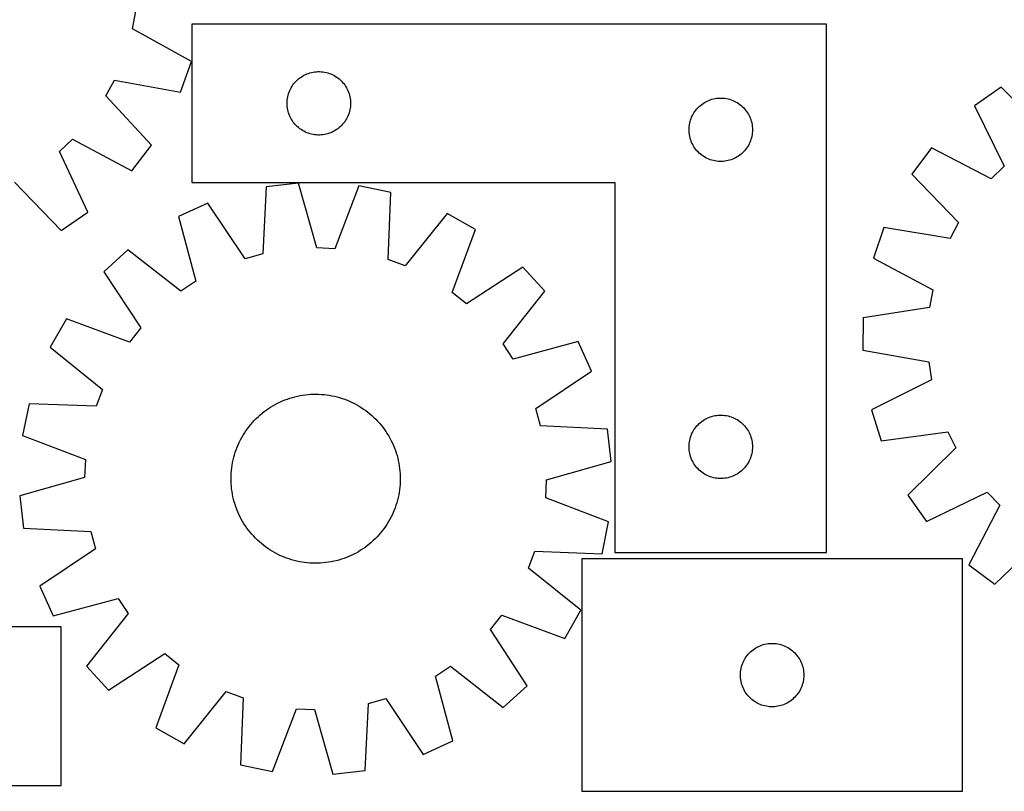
# Model space of a CAD drawing. Header units: millimetres. Extents: x 7 to 1493, y 8 to 2993.
# Tile 6 of 14: x 287 to 752, y 2110 to 2475. Entities that reach past the tile are written whole.
import ezdxf

# ---------------------------------------------------------------- set-up
doc = ezdxf.new("R2010")
doc.units = ezdxf.units.MM
doc.layers.add('CUT', color=7, linetype='CONTINUOUS', true_color=0x000000)

msp = doc.modelspace()

# ---------------------------------------------------------------- linework, layer by layer
at = {"layer": 'CUT'}
for p, q in [((340.364286, 2471.018508), (341.938056, 2479.447187)), ((668.391168, 2473.34162), (368.391168, 2473.34162)), ((368.391168, 2473.34162), (368.391168, 2398.34162)), ((668.391168, 2223.34162), (668.391168, 2473.34162)), ((368.174903, 2455.671054), (340.364286, 2471.018508)), ((363.019635, 2441.174373), (368.174903, 2455.671054)), ((420.017512, 2448.286776), (420.669276, 2448.70134)), ((420.669276, 2448.70134), (421.341517, 2449.081802)), ((421.341517, 2449.081802), (422.032452, 2449.427154)), ((422.032452, 2449.427154), (422.74025, 2449.73648)), ((422.74025, 2449.73648), (423.463033, 2450.008959)), ((423.463033, 2450.008959), (424.198884, 2450.243869)), ((424.198884, 2450.243869), (424.945852, 2450.440586)), ((424.945852, 2450.440586), (425.701957, 2450.59859)), ((425.701957, 2450.59859), (426.465193, 2450.717461)), ((426.465193, 2450.717461), (427.233536, 2450.796883)), ((427.233536, 2450.796883), (428.00495, 2450.836647)), ((428.00495, 2450.836647), (428.777387, 2450.836647)), ((428.777387, 2450.836647), (429.5488, 2450.796883)), ((429.5488, 2450.796883), (430.317144, 2450.717461)), ((430.317144, 2450.717461), (431.08038, 2450.59859)), ((431.08038, 2450.59859), (431.836484, 2450.440586)), ((431.836484, 2450.440586), (432.583453, 2450.243869)), ((432.583453, 2450.243869), (433.319304, 2450.008959)), ((433.319304, 2450.008959), (434.042087, 2449.73648)), ((434.042087, 2449.73648), (434.749884, 2449.427154)), ((434.749884, 2449.427154), (435.440819, 2449.081802)), ((435.440819, 2449.081802), (436.11306, 2448.70134)), ((436.11306, 2448.70134), (436.764824, 2448.286776)), ((327.661862, 2439.302341), (331.763211, 2446.832169)), ((331.763211, 2446.832169), (363.019635, 2441.174373)), ((415.33689, 2443.229841), (415.734535, 2443.892063)), ((415.734535, 2443.892063), (416.165743, 2444.532937)), ((416.165743, 2444.532937), (416.629371, 2445.150763)), ((416.629371, 2445.150763), (417.124189, 2445.743902)), ((417.124189, 2445.743902), (417.648885, 2446.310783)), ((417.648885, 2446.310783), (418.202068, 2446.849901)), ((418.202068, 2446.849901), (418.782271, 2447.359827)), ((418.782271, 2447.359827), (419.387954, 2447.839209)), ((419.387954, 2447.839209), (420.017512, 2448.286776)), ((436.764824, 2448.286776), (437.394383, 2447.839209)), ((437.394383, 2447.839209), (438.000066, 2447.359827)), ((438.000066, 2447.359827), (438.580268, 2446.849901)), ((438.580268, 2446.849901), (439.133451, 2446.310783)), ((439.133451, 2446.310783), (439.658147, 2445.743902)), ((439.658147, 2445.743902), (440.152965, 2445.150763)), ((440.152965, 2445.150763), (440.616593, 2444.532937)), ((440.616593, 2444.532937), (441.047802, 2443.892063)), ((441.047802, 2443.892063), (441.445447, 2443.229841)), ((349.368706, 2416.112092), (327.661862, 2439.302341)), ((413.708333, 2438.909901), (413.885752, 2439.661687)), ((413.885752, 2439.661687), (414.101638, 2440.403343)), ((414.101638, 2440.403343), (414.355416, 2441.132902)), ((414.355416, 2441.132902), (414.646415, 2441.848429)), ((414.646415, 2441.848429), (414.973862, 2442.548027)), ((414.973862, 2442.548027), (415.33689, 2443.229841)), ((441.445447, 2443.229841), (441.808475, 2442.548027)), ((441.808475, 2442.548027), (442.135922, 2441.848429)), ((442.135922, 2441.848429), (442.426921, 2441.132902)), ((442.426921, 2441.132902), (442.680699, 2440.403343)), ((442.680699, 2440.403343), (442.896584, 2439.661687)), ((442.896584, 2439.661687), (443.074004, 2438.909901)), ((750.989094, 2443.52857), (738.427358, 2434.644127)), ((773.287188, 2420.906241), (750.989094, 2443.52857)), ((413.391168, 2435.84162), (413.411057, 2436.613802)), ((413.411057, 2435.069439), (413.391168, 2435.84162)), ((413.411057, 2436.613802), (413.47067, 2437.383935)), ((413.47067, 2434.299305), (413.411057, 2435.069439)), ((413.47067, 2437.383935), (413.56985, 2438.149979)), ((413.56985, 2438.149979), (413.708333, 2438.909901)), ((443.074004, 2438.909901), (443.212487, 2438.149979)), ((443.212487, 2438.149979), (443.311666, 2437.383935)), ((443.311666, 2437.383935), (443.37128, 2436.613802)), ((443.37128, 2435.069439), (443.311666, 2434.299305)), ((443.37128, 2436.613802), (443.391168, 2435.84162)), ((443.391168, 2435.84162), (443.37128, 2435.069439)), ((607.648885, 2433.810783), (608.202068, 2434.349901)), ((608.202068, 2434.349901), (608.782271, 2434.859827)), ((608.782271, 2434.859827), (609.387954, 2435.339209)), ((609.387954, 2435.339209), (610.017512, 2435.786776)), ((610.017512, 2435.786776), (610.669276, 2436.20134)), ((610.669276, 2436.20134), (611.341517, 2436.581802)), ((611.341517, 2436.581802), (612.032452, 2436.927154)), ((612.032452, 2436.927154), (612.74025, 2437.23648)), ((612.74025, 2437.23648), (613.463033, 2437.508959)), ((613.463033, 2437.508959), (614.198884, 2437.743869)), ((614.198884, 2437.743869), (614.945852, 2437.940586)), ((614.945852, 2437.940586), (615.701957, 2438.09859)), ((615.701957, 2438.09859), (616.465193, 2438.217461)), ((616.465193, 2438.217461), (617.233536, 2438.296883)), ((617.233536, 2438.296883), (618.00495, 2438.336647)), ((618.00495, 2438.336647), (618.777387, 2438.336647)), ((618.777387, 2438.336647), (619.5488, 2438.296883)), ((619.5488, 2438.296883), (620.317144, 2438.217461)), ((620.317144, 2438.217461), (621.08038, 2438.09859)), ((621.08038, 2438.09859), (621.836484, 2437.940586)), ((621.836484, 2437.940586), (622.583453, 2437.743869)), ((622.583453, 2437.743869), (623.319304, 2437.508959)), ((623.319304, 2437.508959), (624.042087, 2437.23648)), ((624.042087, 2437.23648), (624.749884, 2436.927154)), ((624.749884, 2436.927154), (625.440819, 2436.581802)), ((625.440819, 2436.581802), (626.11306, 2436.20134)), ((626.11306, 2436.20134), (626.764824, 2435.786776)), ((626.764824, 2435.786776), (627.394383, 2435.339209)), ((627.394383, 2435.339209), (628.000066, 2434.859827)), ((628.000066, 2434.859827), (628.580268, 2434.349901)), ((628.580268, 2434.349901), (629.133451, 2433.810783)), ((738.427358, 2434.644127), (752.329121, 2406.083389)), ((413.56985, 2433.533262), (413.47067, 2434.299305)), ((413.708333, 2432.773339), (413.56985, 2433.533262)), ((413.885752, 2432.021554), (413.708333, 2432.773339)), ((414.101638, 2431.279898), (413.885752, 2432.021554)), ((414.355416, 2430.550339), (414.101638, 2431.279898)), ((414.646415, 2429.834812), (414.355416, 2430.550339)), ((414.973862, 2429.135214), (414.646415, 2429.834812)), ((442.135922, 2429.834812), (441.808475, 2429.135214)), ((442.426921, 2430.550339), (442.135922, 2429.834812)), ((442.680699, 2431.279898), (442.426921, 2430.550339)), ((442.896584, 2432.021554), (442.680699, 2431.279898)), ((443.074004, 2432.773339), (442.896584, 2432.021554)), ((443.212487, 2433.533262), (443.074004, 2432.773339)), ((443.311666, 2434.299305), (443.212487, 2433.533262)), ((604.646415, 2429.348429), (604.973862, 2430.048027)), ((604.973862, 2430.048027), (605.33689, 2430.729841)), ((605.33689, 2430.729841), (605.734535, 2431.392063)), ((605.734535, 2431.392063), (606.165743, 2432.032937)), ((606.165743, 2432.032937), (606.629371, 2432.650763)), ((606.629371, 2432.650763), (607.124189, 2433.243902)), ((607.124189, 2433.243902), (607.648885, 2433.810783)), ((629.133451, 2433.810783), (629.658147, 2433.243902)), ((629.658147, 2433.243902), (630.152965, 2432.650763)), ((630.152965, 2432.650763), (630.616593, 2432.032937)), ((630.616593, 2432.032937), (631.047802, 2431.392063)), ((631.047802, 2431.392063), (631.445447, 2430.729841)), ((631.445447, 2430.729841), (631.808475, 2430.048027)), ((631.808475, 2430.048027), (632.135922, 2429.348429)), ((415.33689, 2428.453399), (414.973862, 2429.135214)), ((415.734535, 2427.791177), (415.33689, 2428.453399)), ((416.165743, 2427.150304), (415.734535, 2427.791177)), ((416.629371, 2426.532478), (416.165743, 2427.150304)), ((417.124189, 2425.939339), (416.629371, 2426.532478)), ((417.648885, 2425.372458), (417.124189, 2425.939339)), ((418.202068, 2424.83334), (417.648885, 2425.372458)), ((439.133451, 2425.372458), (438.580268, 2424.83334)), ((439.658147, 2425.939339), (439.133451, 2425.372458)), ((440.152965, 2426.532478), (439.658147, 2425.939339)), ((440.616593, 2427.150304), (440.152965, 2426.532478)), ((441.047802, 2427.791177), (440.616593, 2427.150304)), ((441.445447, 2428.453399), (441.047802, 2427.791177)), ((441.808475, 2429.135214), (441.445447, 2428.453399)), ((603.47067, 2424.883935), (603.56985, 2425.649979)), ((603.56985, 2425.649979), (603.708333, 2426.409901)), ((603.708333, 2426.409901), (603.885752, 2427.161687)), ((603.885752, 2427.161687), (604.101638, 2427.903343)), ((604.101638, 2427.903343), (604.355416, 2428.632902)), ((604.355416, 2428.632902), (604.646415, 2429.348429)), ((632.135922, 2429.348429), (632.426921, 2428.632902)), ((632.426921, 2428.632902), (632.680699, 2427.903343)), ((632.680699, 2427.903343), (632.896584, 2427.161687)), ((632.896584, 2427.161687), (633.074004, 2426.409901)), ((633.074004, 2426.409901), (633.212487, 2425.649979)), ((633.212487, 2425.649979), (633.311666, 2424.883935)), ((418.782271, 2424.323414), (418.202068, 2424.83334)), ((419.387954, 2423.844032), (418.782271, 2424.323414)), ((420.017512, 2423.396465), (419.387954, 2423.844032)), ((420.669276, 2422.981901), (420.017512, 2423.396465)), ((421.341517, 2422.601438), (420.669276, 2422.981901)), ((422.032452, 2422.256086), (421.341517, 2422.601438)), ((422.74025, 2421.946761), (422.032452, 2422.256086)), ((423.463033, 2421.674282), (422.74025, 2421.946761)), ((424.198884, 2421.439372), (423.463033, 2421.674282)), ((424.945852, 2421.242655), (424.198884, 2421.439372)), ((425.701957, 2421.084651), (424.945852, 2421.242655)), ((426.465193, 2420.96578), (425.701957, 2421.084651)), ((427.233536, 2420.886358), (426.465193, 2420.96578)), ((428.00495, 2420.846593), (427.233536, 2420.886358)), ((428.777387, 2420.846593), (428.00495, 2420.846593)), ((429.5488, 2420.886358), (428.777387, 2420.846593)), ((430.317144, 2420.96578), (429.5488, 2420.886358)), ((431.08038, 2421.084651), (430.317144, 2420.96578)), ((431.836484, 2421.242655), (431.08038, 2421.084651)), ((432.583453, 2421.439372), (431.836484, 2421.242655)), ((433.319304, 2421.674282), (432.583453, 2421.439372)), ((434.042087, 2421.946761), (433.319304, 2421.674282)), ((434.749884, 2422.256086), (434.042087, 2421.946761)), ((435.440819, 2422.601438), (434.749884, 2422.256086)), ((436.11306, 2422.981901), (435.440819, 2422.601438)), ((436.764824, 2423.396465), (436.11306, 2422.981901)), ((437.394383, 2423.844032), (436.764824, 2423.396465)), ((438.000066, 2424.323414), (437.394383, 2423.844032)), ((438.580268, 2424.83334), (438.000066, 2424.323414)), ((603.391168, 2423.34162), (603.411057, 2424.113802)), ((603.411057, 2422.569439), (603.391168, 2423.34162)), ((603.411057, 2424.113802), (603.47067, 2424.883935)), ((603.47067, 2421.799305), (603.411057, 2422.569439)), ((603.56985, 2421.033262), (603.47067, 2421.799305)), ((603.708333, 2420.273339), (603.56985, 2421.033262)), ((633.212487, 2421.033262), (633.074004, 2420.273339)), ((633.311666, 2421.799305), (633.212487, 2421.033262)), ((633.311666, 2424.883935), (633.37128, 2424.113802)), ((633.37128, 2422.569439), (633.311666, 2421.799305)), ((633.37128, 2424.113802), (633.391168, 2423.34162)), ((633.391168, 2423.34162), (633.37128, 2422.569439)), ((305.780304, 2413.063738), (312.007763, 2418.957644)), ((312.007763, 2418.957644), (339.986035, 2403.917994)), ((339.986035, 2403.917994), (349.368706, 2416.112092)), ((603.885752, 2419.521554), (603.708333, 2420.273339)), ((604.101638, 2418.779898), (603.885752, 2419.521554)), ((604.355416, 2418.050339), (604.101638, 2418.779898)), ((604.646415, 2417.334812), (604.355416, 2418.050339)), ((604.973862, 2416.635214), (604.646415, 2417.334812)), ((605.33689, 2415.953399), (604.973862, 2416.635214)), ((605.734535, 2415.291177), (605.33689, 2415.953399)), ((631.445447, 2415.953399), (631.047802, 2415.291177)), ((631.808475, 2416.635214), (631.445447, 2415.953399)), ((632.135922, 2417.334812), (631.808475, 2416.635214)), ((632.426921, 2418.050339), (632.135922, 2417.334812)), ((632.680699, 2418.779898), (632.426921, 2418.050339)), ((632.896584, 2419.521554), (632.680699, 2418.779898)), ((633.074004, 2420.273339), (632.896584, 2419.521554)), ((319.258559, 2384.300717), (305.780304, 2413.063738)), ((606.165743, 2414.650304), (605.734535, 2415.291177)), ((606.629371, 2414.032478), (606.165743, 2414.650304)), ((607.124189, 2413.439339), (606.629371, 2414.032478)), ((607.648885, 2412.872458), (607.124189, 2413.439339)), ((608.202068, 2412.33334), (607.648885, 2412.872458)), ((608.782271, 2411.823414), (608.202068, 2412.33334)), ((609.387954, 2411.344032), (608.782271, 2411.823414)), ((610.017512, 2410.896465), (609.387954, 2411.344032)), ((627.394383, 2411.344032), (626.764824, 2410.896465)), ((628.000066, 2411.823414), (627.394383, 2411.344032)), ((628.580268, 2412.33334), (628.000066, 2411.823414)), ((629.133451, 2412.872458), (628.580268, 2412.33334)), ((629.658147, 2413.439339), (629.133451, 2412.872458)), ((630.152965, 2414.032478), (629.658147, 2413.439339)), ((630.616593, 2414.650304), (630.152965, 2414.032478)), ((631.047802, 2415.291177), (630.616593, 2414.650304)), ((717.991994, 2414.722738), (708.790517, 2402.391341)), ((746.189425, 2400.098115), (717.991994, 2414.722738)), ((610.669276, 2410.481901), (610.017512, 2410.896465)), ((611.341517, 2410.101438), (610.669276, 2410.481901)), ((612.032452, 2409.756086), (611.341517, 2410.101438)), ((612.74025, 2409.446761), (612.032452, 2409.756086)), ((613.463033, 2409.174282), (612.74025, 2409.446761)), ((614.198884, 2408.939372), (613.463033, 2409.174282)), ((614.945852, 2408.742655), (614.198884, 2408.939372)), ((615.701957, 2408.584651), (614.945852, 2408.742655)), ((616.465193, 2408.46578), (615.701957, 2408.584651)), ((617.233536, 2408.386358), (616.465193, 2408.46578)), ((618.00495, 2408.346593), (617.233536, 2408.386358)), ((618.777387, 2408.346593), (618.00495, 2408.346593)), ((619.5488, 2408.386358), (618.777387, 2408.346593)), ((620.317144, 2408.46578), (619.5488, 2408.386358)), ((621.08038, 2408.584651), (620.317144, 2408.46578)), ((621.836484, 2408.742655), (621.08038, 2408.584651)), ((622.583453, 2408.939372), (621.836484, 2408.742655)), ((623.319304, 2409.174282), (622.583453, 2408.939372)), ((624.042087, 2409.446761), (623.319304, 2409.174282)), ((624.749884, 2409.756086), (624.042087, 2409.446761)), ((625.440819, 2410.101438), (624.749884, 2409.756086)), ((626.11306, 2410.481901), (625.440819, 2410.101438)), ((626.764824, 2410.896465), (626.11306, 2410.481901)), ((708.790517, 2402.391341), (730.837633, 2379.524346)), ((752.329121, 2406.083389), (746.189425, 2400.098115)), ((284.605514, 2398.552164), (306.566924, 2375.602846)), ((368.391168, 2398.34162), (568.391168, 2398.34162)), ((418.778582, 2398.022297), (403.490613, 2396.287776)), ((427.421533, 2367.456398), (418.778582, 2398.022297)), ((568.391168, 2398.34162), (568.391168, 2223.34162)), ((403.490613, 2396.287776), (401.915005, 2364.562515)), ((447.289675, 2396.763966), (435.987538, 2367.078339)), ((462.365394, 2393.689351), (447.289675, 2396.763966)), ((461.139946, 2361.948636), (462.365394, 2393.689351)), ((375.986107, 2388.674107), (361.982381, 2382.300238)), ((393.651424, 2362.275029), (375.986107, 2388.674107)), ((306.566924, 2375.602846), (319.258559, 2384.300717)), ((489.092209, 2383.682196), (469.169874, 2358.94204)), ((502.479961, 2376.09941), (489.092209, 2383.682196)), ((361.982381, 2382.300238), (370.287534, 2351.640831)), ((730.837633, 2379.524346), (726.847987, 2371.934742)), ((491.506071, 2346.29088), (502.479961, 2376.09941)), ((695.511378, 2377.1301), (690.570865, 2362.558831)), ((726.847987, 2371.934742), (695.511378, 2377.1301)), ((338.176794, 2366.559848), (326.828094, 2356.170549)), ((363.135273, 2346.911716), (338.176794, 2366.559848)), ((401.915005, 2364.562515), (393.651424, 2362.275029)), ((435.987538, 2367.078339), (427.421533, 2367.456398)), ((469.169874, 2358.94204), (461.139946, 2361.948636)), ((690.570865, 2362.558831), (718.605208, 2347.62396)), ((326.828094, 2356.170549), (344.201041, 2329.578154)), ((524.806292, 2358.322999), (498.213897, 2340.950053)), ((535.195591, 2346.974299), (524.806292, 2358.322999)), ((370.287534, 2351.640831), (363.135273, 2346.911716)), ((498.213897, 2340.950053), (491.506071, 2346.29088)), ((515.547459, 2322.01582), (535.195591, 2346.974299)), ((718.605208, 2347.62396), (717.156146, 2339.172949)), ((717.156146, 2339.172949), (685.747807, 2334.430483)), ((309.051683, 2333.844218), (301.468897, 2320.456466)), ((338.860213, 2322.870328), (309.051683, 2333.844218)), ((685.747807, 2334.430483), (685.551869, 2319.045681)), ((344.201041, 2329.578154), (338.860213, 2322.870328)), ((550.93598, 2323.168712), (520.276574, 2314.863559)), ((557.30985, 2309.164986), (550.93598, 2323.168712)), ((301.468897, 2320.456466), (326.209054, 2300.534132)), ((520.276574, 2314.863559), (515.547459, 2322.01582)), ((685.551869, 2319.045681), (716.829243, 2313.504863)), ((716.829243, 2313.504863), (718.062609, 2305.019689)), ((530.910771, 2291.499669), (557.30985, 2309.164986)), ((718.062609, 2305.019689), (689.657006, 2290.803626)), ((326.209054, 2300.534132), (323.202457, 2292.504203)), ((410.037483, 2294.5327), (411.185226, 2295.044259)), ((411.185226, 2295.044259), (412.348472, 2295.519513)), ((412.348472, 2295.519513), (413.526072, 2295.957994)), ((413.526072, 2295.957994), (414.716863, 2296.35927)), ((414.716863, 2296.35927), (415.919672, 2296.722944)), ((415.919672, 2296.722944), (417.13331, 2297.048657)), ((417.13331, 2297.048657), (418.35658, 2297.336089)), ((418.35658, 2297.336089), (419.588275, 2297.584954)), ((419.588275, 2297.584954), (420.827179, 2297.795009)), ((420.827179, 2297.795009), (422.07207, 2297.966045)), ((422.07207, 2297.966045), (423.321719, 2298.097893)), ((423.321719, 2298.097893), (424.574893, 2298.190424)), ((424.574893, 2298.190424), (425.830355, 2298.243546)), ((425.830355, 2298.243546), (427.086867, 2298.257207)), ((427.086867, 2298.257207), (428.343187, 2298.231394)), ((428.343187, 2298.231394), (429.598076, 2298.166131)), ((429.598076, 2298.166131), (430.850297, 2298.061483)), ((430.850297, 2298.061483), (432.098612, 2297.917554)), ((432.098612, 2297.917554), (433.34179, 2297.734485)), ((433.34179, 2297.734485), (434.578605, 2297.512457)), ((434.578605, 2297.512457), (435.807835, 2297.25169)), ((435.807835, 2297.25169), (437.028268, 2296.95244)), ((437.028268, 2296.95244), (438.238699, 2296.615003)), ((438.238699, 2296.615003), (439.437934, 2296.239712)), ((439.437934, 2296.239712), (440.624788, 2295.826937)), ((440.624788, 2295.826937), (441.798092, 2295.377086)), ((441.798092, 2295.377086), (442.956686, 2294.890603)), ((442.956686, 2294.890603), (444.099428, 2294.367968)), ((291.461742, 2293.729651), (288.387127, 2278.653932)), ((323.202457, 2292.504203), (291.461742, 2293.729651)), ((402.530277, 2289.982072), (403.538786, 2290.731683)), ((403.538786, 2290.731683), (404.570343, 2291.449245)), ((404.570343, 2291.449245), (405.623931, 2292.134052)), ((405.623931, 2292.134052), (406.698509, 2292.785427)), ((406.698509, 2292.785427), (407.793017, 2293.402727)), ((407.793017, 2293.402727), (408.906374, 2293.985343)), ((408.906374, 2293.985343), (410.037483, 2294.5327)), ((444.099428, 2294.367968), (445.22519, 2293.809696)), ((445.22519, 2293.809696), (446.33286, 2293.216338)), ((446.33286, 2293.216338), (447.421346, 2292.58848)), ((447.421346, 2292.58848), (448.489573, 2291.926742)), ((448.489573, 2291.926742), (449.536488, 2291.231777)), ((449.536488, 2291.231777), (450.561056, 2290.50427)), ((450.561056, 2290.50427), (451.562268, 2289.74494)), ((533.198257, 2283.236088), (530.910771, 2291.499669)), ((689.657006, 2290.803626), (694.224823, 2276.111261)), ((397.017256, 2284.854948), (397.867439, 2285.780257)), ((397.867439, 2285.780257), (398.746266, 2286.678404)), ((398.746266, 2286.678404), (399.652872, 2287.548504)), ((399.652872, 2287.548504), (400.586361, 2288.389697)), ((400.586361, 2288.389697), (401.545811, 2289.201153)), ((401.545811, 2289.201153), (402.530277, 2289.982072)), ((451.562268, 2289.74494), (452.539134, 2288.954536)), ((452.539134, 2288.954536), (453.490691, 2288.133837)), ((453.490691, 2288.133837), (454.416, 2287.283655)), ((454.416, 2287.283655), (455.314147, 2286.404827)), ((455.314147, 2286.404827), (456.184247, 2285.498221)), ((456.184247, 2285.498221), (457.02544, 2284.564732)), ((609.387954, 2285.339209), (610.017512, 2285.786776)), ((610.017512, 2285.786776), (610.669276, 2286.20134)), ((610.669276, 2286.20134), (611.341517, 2286.581802)), ((611.341517, 2286.581802), (612.032452, 2286.927154)), ((612.032452, 2286.927154), (612.74025, 2287.23648)), ((612.74025, 2287.23648), (613.463033, 2287.508959)), ((613.463033, 2287.508959), (614.198884, 2287.743869)), ((614.198884, 2287.743869), (614.945852, 2287.940586)), ((614.945852, 2287.940586), (615.701957, 2288.09859)), ((615.701957, 2288.09859), (616.465193, 2288.217461)), ((616.465193, 2288.217461), (617.233536, 2288.296883)), ((617.233536, 2288.296883), (618.00495, 2288.336647)), ((618.00495, 2288.336647), (618.777387, 2288.336647)), ((618.777387, 2288.336647), (619.5488, 2288.296883)), ((619.5488, 2288.296883), (620.317144, 2288.217461)), ((620.317144, 2288.217461), (621.08038, 2288.09859)), ((621.08038, 2288.09859), (621.836484, 2287.940586)), ((621.836484, 2287.940586), (622.583453, 2287.743869)), ((622.583453, 2287.743869), (623.319304, 2287.508959)), ((623.319304, 2287.508959), (624.042087, 2287.23648)), ((624.042087, 2287.23648), (624.749884, 2286.927154)), ((624.749884, 2286.927154), (625.440819, 2286.581802)), ((625.440819, 2286.581802), (626.11306, 2286.20134)), ((626.11306, 2286.20134), (626.764824, 2285.786776)), ((626.764824, 2285.786776), (627.394383, 2285.339209)), ((393.224351, 2279.85383), (393.919316, 2280.900745)), ((393.919316, 2280.900745), (394.646823, 2281.925313)), ((394.646823, 2281.925313), (395.406153, 2282.926525)), ((395.406153, 2282.926525), (396.196557, 2283.903391)), ((396.196557, 2283.903391), (397.017256, 2284.854948)), ((457.02544, 2284.564732), (457.836896, 2283.605282)), ((457.836896, 2283.605282), (458.617815, 2282.620816)), ((458.617815, 2282.620816), (459.367425, 2281.612307)), ((459.367425, 2281.612307), (460.084988, 2280.58075)), ((564.923519, 2281.66048), (533.198257, 2283.236088)), ((566.658039, 2266.372511), (564.923519, 2281.66048)), ((605.33689, 2280.729841), (605.734535, 2281.392063)), ((605.734535, 2281.392063), (606.165743, 2282.032937)), ((606.165743, 2282.032937), (606.629371, 2282.650763)), ((606.629371, 2282.650763), (607.124189, 2283.243902)), ((607.124189, 2283.243902), (607.648885, 2283.810783)), ((607.648885, 2283.810783), (608.202068, 2284.349901)), ((608.202068, 2284.349901), (608.782271, 2284.859827)), ((608.782271, 2284.859827), (609.387954, 2285.339209)), ((627.394383, 2285.339209), (628.000066, 2284.859827)), ((628.000066, 2284.859827), (628.580268, 2284.349901)), ((628.580268, 2284.349901), (629.133451, 2283.810783)), ((629.133451, 2283.810783), (629.658147, 2283.243902)), ((629.658147, 2283.243902), (630.152965, 2282.650763)), ((630.152965, 2282.650763), (630.616593, 2282.032937)), ((630.616593, 2282.032937), (631.047802, 2281.392063)), ((631.047802, 2281.392063), (631.445447, 2280.729841)), ((288.387127, 2278.653932), (318.072754, 2267.351795)), ((390.783126, 2275.463685), (391.341398, 2276.589447)), ((391.341398, 2276.589447), (391.934755, 2277.697117)), ((391.934755, 2277.697117), (392.562613, 2278.785603)), ((392.562613, 2278.785603), (393.224351, 2279.85383)), ((460.084988, 2280.58075), (460.769795, 2279.527162)), ((460.769795, 2279.527162), (461.42117, 2278.452584)), ((461.42117, 2278.452584), (462.03847, 2277.358076)), ((462.03847, 2277.358076), (462.621086, 2276.244719)), ((462.621086, 2276.244719), (463.168443, 2275.11361)), ((603.56985, 2275.649979), (603.708333, 2276.409901)), ((603.708333, 2276.409901), (603.885752, 2277.161687)), ((603.885752, 2277.161687), (604.101638, 2277.903343)), ((604.101638, 2277.903343), (604.355416, 2278.632902)), ((604.355416, 2278.632902), (604.646415, 2279.348429)), ((604.646415, 2279.348429), (604.973862, 2280.048027)), ((604.973862, 2280.048027), (605.33689, 2280.729841)), ((631.445447, 2280.729841), (631.808475, 2280.048027)), ((631.808475, 2280.048027), (632.135922, 2279.348429)), ((632.135922, 2279.348429), (632.426921, 2278.632902)), ((632.426921, 2278.632902), (632.680699, 2277.903343)), ((632.680699, 2277.903343), (632.896584, 2277.161687)), ((632.896584, 2277.161687), (633.074004, 2276.409901)), ((633.074004, 2276.409901), (633.212487, 2275.649979)), ((694.224823, 2276.111261), (725.68358, 2280.50687)), ((725.68358, 2280.50687), (729.478644, 2272.818121)), ((388.911381, 2270.802191), (389.324156, 2271.989046)), ((389.324156, 2271.989046), (389.774007, 2273.162349)), ((389.774007, 2273.162349), (390.26049, 2274.320943)), ((390.26049, 2274.320943), (390.783126, 2275.463685)), ((463.168443, 2275.11361), (463.680001, 2273.965867)), ((463.680001, 2273.965867), (464.155256, 2272.802621)), ((464.155256, 2272.802621), (464.593737, 2271.625021)), ((464.593737, 2271.625021), (464.995013, 2270.43423)), ((603.391168, 2273.34162), (603.411057, 2274.113802)), ((603.411057, 2272.569439), (603.391168, 2273.34162)), ((603.411057, 2274.113802), (603.47067, 2274.883935)), ((603.47067, 2271.799305), (603.411057, 2272.569439)), ((603.47067, 2274.883935), (603.56985, 2275.649979)), ((603.56985, 2271.033262), (603.47067, 2271.799305)), ((633.212487, 2275.649979), (633.311666, 2274.883935)), ((633.311666, 2271.799305), (633.212487, 2271.033262)), ((633.311666, 2274.883935), (633.37128, 2274.113802)), ((633.37128, 2272.569439), (633.311666, 2271.799305)), ((633.37128, 2274.113802), (633.391168, 2273.34162)), ((633.391168, 2273.34162), (633.37128, 2272.569439)), ((729.478644, 2272.818121), (706.856315, 2250.520027)), ((318.072754, 2267.351795), (317.694695, 2258.78579)), ((387.638636, 2265.942862), (387.899403, 2267.172092)), ((387.899403, 2267.172092), (388.198653, 2268.392525)), ((388.198653, 2268.392525), (388.53609, 2269.602956)), ((388.53609, 2269.602956), (388.911381, 2270.802191)), ((464.995013, 2270.43423), (465.358687, 2269.231421)), ((465.358687, 2269.231421), (465.6844, 2268.017783)), ((465.6844, 2268.017783), (465.971831, 2266.794513)), ((465.971831, 2266.794513), (466.220697, 2265.562818)), ((603.708333, 2270.273339), (603.56985, 2271.033262)), ((603.885752, 2269.521554), (603.708333, 2270.273339)), ((604.101638, 2268.779898), (603.885752, 2269.521554)), ((604.355416, 2268.050339), (604.101638, 2268.779898)), ((604.646415, 2267.334812), (604.355416, 2268.050339)), ((604.973862, 2266.635214), (604.646415, 2267.334812)), ((632.135922, 2267.334812), (631.808475, 2266.635214)), ((632.426921, 2268.050339), (632.135922, 2267.334812)), ((632.680699, 2268.779898), (632.426921, 2268.050339)), ((632.896584, 2269.521554), (632.680699, 2268.779898)), ((633.074004, 2270.273339), (632.896584, 2269.521554)), ((633.212487, 2271.033262), (633.074004, 2270.273339)), ((386.984962, 2260.962333), (387.08961, 2262.214554)), ((387.08961, 2262.214554), (387.23354, 2263.462869)), ((387.23354, 2263.462869), (387.416608, 2264.706047)), ((387.416608, 2264.706047), (387.638636, 2265.942862)), ((466.220697, 2265.562818), (466.430752, 2264.323914)), ((466.430752, 2264.323914), (466.601787, 2263.079023)), ((466.601787, 2263.079023), (466.733636, 2261.829374)), ((536.092141, 2257.729561), (566.658039, 2266.372511)), ((605.33689, 2265.953399), (604.973862, 2266.635214)), ((605.734535, 2265.291177), (605.33689, 2265.953399)), ((606.165743, 2264.650304), (605.734535, 2265.291177)), ((606.629371, 2264.032478), (606.165743, 2264.650304)), ((607.124189, 2263.439339), (606.629371, 2264.032478)), ((607.648885, 2262.872458), (607.124189, 2263.439339)), ((608.202068, 2262.33334), (607.648885, 2262.872458)), ((608.782271, 2261.823414), (608.202068, 2262.33334)), ((628.580268, 2262.33334), (628.000066, 2261.823414)), ((629.133451, 2262.872458), (628.580268, 2262.33334)), ((629.658147, 2263.439339), (629.133451, 2262.872458)), ((630.152965, 2264.032478), (629.658147, 2263.439339)), ((630.616593, 2264.650304), (630.152965, 2264.032478)), ((631.047802, 2265.291177), (630.616593, 2264.650304)), ((631.445447, 2265.953399), (631.047802, 2265.291177)), ((631.808475, 2266.635214), (631.445447, 2265.953399)), ((317.694695, 2258.78579), (287.128796, 2250.142839)), ((386.893886, 2258.451124), (386.919699, 2259.707444)), ((386.907547, 2257.194613), (386.893886, 2258.451124)), ((386.919699, 2259.707444), (386.984962, 2260.962333)), ((466.733636, 2261.829374), (466.826167, 2260.5762)), ((466.826167, 2260.5762), (466.879289, 2259.320738)), ((466.89295, 2258.064227), (466.867136, 2256.807906)), ((466.879289, 2259.320738), (466.89295, 2258.064227)), ((535.714082, 2249.163555), (536.092141, 2257.729561)), ((609.387954, 2261.344032), (608.782271, 2261.823414)), ((610.017512, 2260.896465), (609.387954, 2261.344032)), ((610.669276, 2260.481901), (610.017512, 2260.896465)), ((611.341517, 2260.101438), (610.669276, 2260.481901)), ((612.032452, 2259.756086), (611.341517, 2260.101438)), ((612.74025, 2259.446761), (612.032452, 2259.756086)), ((613.463033, 2259.174282), (612.74025, 2259.446761)), ((614.198884, 2258.939372), (613.463033, 2259.174282)), ((614.945852, 2258.742655), (614.198884, 2258.939372)), ((615.701957, 2258.584651), (614.945852, 2258.742655)), ((616.465193, 2258.46578), (615.701957, 2258.584651)), ((617.233536, 2258.386358), (616.465193, 2258.46578)), ((618.00495, 2258.346593), (617.233536, 2258.386358)), ((618.777387, 2258.346593), (618.00495, 2258.346593)), ((619.5488, 2258.386358), (618.777387, 2258.346593)), ((620.317144, 2258.46578), (619.5488, 2258.386358)), ((621.08038, 2258.584651), (620.317144, 2258.46578)), ((621.836484, 2258.742655), (621.08038, 2258.584651)), ((622.583453, 2258.939372), (621.836484, 2258.742655)), ((623.319304, 2259.174282), (622.583453, 2258.939372)), ((624.042087, 2259.446761), (623.319304, 2259.174282)), ((624.749884, 2259.756086), (624.042087, 2259.446761)), ((625.440819, 2260.101438), (624.749884, 2259.756086)), ((626.11306, 2260.481901), (625.440819, 2260.101438)), ((626.764824, 2260.896465), (626.11306, 2260.481901)), ((627.394383, 2261.344032), (626.764824, 2260.896465)), ((628.000066, 2261.823414), (627.394383, 2261.344032)), ((386.960669, 2255.939151), (386.907547, 2257.194613)), ((387.0532, 2254.685977), (386.960669, 2255.939151)), ((387.185048, 2253.436328), (387.0532, 2254.685977)), ((387.356084, 2252.191437), (387.185048, 2253.436328)), ((466.553296, 2253.052481), (466.370228, 2251.809303)), ((466.697226, 2254.300797), (466.553296, 2253.052481)), ((466.801873, 2255.553017), (466.697226, 2254.300797)), ((466.867136, 2256.807906), (466.801873, 2255.553017)), ((287.128796, 2250.142839), (288.863317, 2234.854871)), ((387.566139, 2250.952532), (387.356084, 2252.191437)), ((387.815004, 2249.720837), (387.566139, 2250.952532)), ((388.102436, 2248.497567), (387.815004, 2249.720837)), ((388.428149, 2247.283929), (388.102436, 2248.497567)), ((465.887432, 2249.343258), (465.588183, 2248.122825)), ((466.1482, 2250.572488), (465.887432, 2249.343258)), ((466.370228, 2251.809303), (466.1482, 2250.572488)), ((565.399709, 2237.861418), (535.714082, 2249.163555)), ((706.856315, 2250.520027), (715.740758, 2237.958291)), ((715.740758, 2237.958291), (744.301496, 2251.860054)), ((744.301496, 2251.860054), (750.28677, 2245.720358)), ((388.791823, 2246.08112), (388.428149, 2247.283929)), ((389.193099, 2244.890329), (388.791823, 2246.08112)), ((389.63158, 2243.712729), (389.193099, 2244.890329)), ((390.106835, 2242.549484), (389.63158, 2243.712729)), ((464.46268, 2244.526305), (464.012829, 2243.353001)), ((464.875455, 2245.713159), (464.46268, 2244.526305)), ((465.250746, 2246.912394), (464.875455, 2245.713159)), ((465.588183, 2248.122825), (465.250746, 2246.912394)), ((750.28677, 2245.720358), (735.662147, 2217.522927)), ((390.618393, 2241.40174), (390.106835, 2242.549484)), ((391.16575, 2240.270631), (390.618393, 2241.40174)), ((391.748366, 2239.157274), (391.16575, 2240.270631)), ((392.365666, 2238.062766), (391.748366, 2239.157274)), ((462.445438, 2239.925904), (461.852081, 2238.818233)), ((463.00371, 2241.051665), (462.445438, 2239.925904)), ((463.526346, 2242.194407), (463.00371, 2241.051665)), ((464.012829, 2243.353001), (463.526346, 2242.194407)), ((288.863317, 2234.854871), (320.588578, 2233.279262)), ((393.017041, 2236.988188), (392.365666, 2238.062766)), ((393.701848, 2235.934601), (393.017041, 2236.988188)), ((394.41941, 2234.903043), (393.701848, 2235.934601)), ((395.169021, 2233.894534), (394.41941, 2234.903043)), ((459.140013, 2234.590037), (458.380683, 2233.588825)), ((459.86752, 2235.614605), (459.140013, 2234.590037)), ((460.562485, 2236.66152), (459.86752, 2235.614605)), ((461.224223, 2237.729747), (460.562485, 2236.66152)), ((461.852081, 2238.818233), (461.224223, 2237.729747)), ((562.325094, 2222.785699), (565.399709, 2237.861418)), ((320.588578, 2233.279262), (322.876065, 2225.015681)), ((395.94994, 2232.910068), (395.169021, 2233.894534)), ((396.761396, 2231.950618), (395.94994, 2232.910068)), ((397.602589, 2231.017129), (396.761396, 2231.950618)), ((398.472689, 2230.110523), (397.602589, 2231.017129)), ((399.370836, 2229.231696), (398.472689, 2230.110523)), ((455.04057, 2229.836946), (454.133964, 2228.966846)), ((455.919397, 2230.735093), (455.04057, 2229.836946)), ((456.76958, 2231.660402), (455.919397, 2230.735093)), ((457.590278, 2232.611959), (456.76958, 2231.660402)), ((458.380683, 2233.588825), (457.590278, 2232.611959)), ((747.993544, 2208.32145), (770.860539, 2230.368565)), ((322.876065, 2225.015681), (296.476986, 2207.350364)), ((400.296145, 2228.381513), (399.370836, 2229.231696)), ((401.247702, 2227.560815), (400.296145, 2228.381513)), ((402.224568, 2226.77041), (401.247702, 2227.560815)), ((403.22578, 2226.01108), (402.224568, 2226.77041)), ((404.250348, 2225.283573), (403.22578, 2226.01108)), ((405.297263, 2224.588608), (404.250348, 2225.283573)), ((449.216493, 2225.066105), (448.162905, 2224.381298)), ((450.24805, 2225.783668), (449.216493, 2225.066105)), ((451.256559, 2226.533278), (450.24805, 2225.783668)), ((452.241025, 2227.314197), (451.256559, 2226.533278)), ((453.200475, 2228.125653), (452.241025, 2227.314197)), ((454.133964, 2228.966846), (453.200475, 2228.125653)), ((406.36549, 2223.92687), (405.297263, 2224.588608)), ((407.453976, 2223.299012), (406.36549, 2223.92687)), ((408.561646, 2222.705655), (407.453976, 2223.299012)), ((409.687408, 2222.147383), (408.561646, 2222.705655)), ((410.83015, 2221.624747), (409.687408, 2222.147383)), ((411.988744, 2221.138264), (410.83015, 2221.624747)), ((413.162048, 2220.688413), (411.988744, 2221.138264)), ((414.348902, 2220.275638), (413.162048, 2220.688413)), ((415.548137, 2219.900347), (414.348902, 2220.275638)), ((440.260764, 2220.557356), (439.069973, 2220.15608)), ((441.438364, 2220.995837), (440.260764, 2220.557356)), ((442.601609, 2221.471092), (441.438364, 2220.995837)), ((443.749353, 2221.98265), (442.601609, 2221.471092)), ((444.880462, 2222.530007), (443.749353, 2221.98265)), ((445.993819, 2223.112623), (444.880462, 2222.530007)), ((447.088327, 2223.729923), (445.993819, 2223.112623)), ((448.162905, 2224.381298), (447.088327, 2223.729923)), ((527.577782, 2215.981219), (530.584379, 2224.011147)), ((530.584379, 2224.011147), (562.325094, 2222.785699)), ((732.66949, 2220.374329), (552.66949, 2220.374329)), ((552.66949, 2220.374329), (552.66949, 2110.374329)), ((568.391168, 2223.34162), (668.391168, 2223.34162)), ((732.66949, 2110.374329), (732.66949, 2220.374329)), ((416.758568, 2219.562911), (415.548137, 2219.900347)), ((417.979001, 2219.263661), (416.758568, 2219.562911)), ((419.208231, 2219.002893), (417.979001, 2219.263661)), ((420.445046, 2218.780866), (419.208231, 2219.002893)), ((421.688224, 2218.597797), (420.445046, 2218.780866)), ((422.936539, 2218.453867), (421.688224, 2218.597797)), ((424.18876, 2218.34922), (422.936539, 2218.453867)), ((425.443649, 2218.283957), (424.18876, 2218.34922)), ((426.699969, 2218.258143), (425.443649, 2218.283957)), ((427.95648, 2218.271804), (426.699969, 2218.258143)), ((429.211942, 2218.324926), (427.95648, 2218.271804)), ((430.465116, 2218.417457), (429.211942, 2218.324926)), ((431.714765, 2218.549306), (430.465116, 2218.417457)), ((432.959656, 2218.720342), (431.714765, 2218.549306)), ((434.198561, 2218.930396), (432.959656, 2218.720342)), ((435.430256, 2219.179262), (434.198561, 2218.930396)), ((436.653526, 2219.466693), (435.430256, 2219.179262)), ((437.867164, 2219.792407), (436.653526, 2219.466693)), ((439.069973, 2220.15608), (437.867164, 2219.792407)), ((552.317939, 2196.058884), (527.577782, 2215.981219)), ((735.662147, 2217.522927), (747.993544, 2208.32145)), ((296.476986, 2207.350364), (302.850855, 2193.346639)), ((302.850855, 2193.346639), (333.510262, 2201.651791)), ((333.510262, 2201.651791), (338.239377, 2194.49953)), ((338.239377, 2194.49953), (318.591245, 2169.541052)), ((509.585795, 2186.937196), (514.926623, 2193.645023)), ((514.926623, 2193.645023), (544.735153, 2182.671132)), ((544.735153, 2182.671132), (552.317939, 2196.058884)), ((306.646389, 2188.110446), (106.646389, 2188.110446)), ((306.646389, 2113.110446), (306.646389, 2188.110446)), ((526.958742, 2160.344801), (509.585795, 2186.937196)), ((634.947598, 2178.234048), (635.619839, 2178.614511)), ((635.619839, 2178.614511), (636.310774, 2178.959863)), ((636.310774, 2178.959863), (637.018572, 2179.269188)), ((637.018572, 2179.269188), (637.741355, 2179.541667)), ((637.741355, 2179.541667), (638.477206, 2179.776577)), ((638.477206, 2179.776577), (639.224174, 2179.973294)), ((639.224174, 2179.973294), (639.980279, 2180.131298)), ((639.980279, 2180.131298), (640.743515, 2180.250169)), ((640.743515, 2180.250169), (641.511858, 2180.329592)), ((641.511858, 2180.329592), (642.283272, 2180.369356)), ((642.283272, 2180.369356), (643.055709, 2180.369356)), ((643.055709, 2180.369356), (643.827122, 2180.329592)), ((643.827122, 2180.329592), (644.595466, 2180.250169)), ((644.595466, 2180.250169), (645.358702, 2180.131298)), ((645.358702, 2180.131298), (646.114806, 2179.973294)), ((646.114806, 2179.973294), (646.861775, 2179.776577)), ((646.861775, 2179.776577), (647.597626, 2179.541667)), ((647.597626, 2179.541667), (648.320409, 2179.269188)), ((648.320409, 2179.269188), (649.028206, 2178.959863)), ((649.028206, 2178.959863), (649.719141, 2178.614511)), ((649.719141, 2178.614511), (650.391382, 2178.234048)), ((328.980544, 2158.192351), (355.572939, 2175.565298)), ((355.572939, 2175.565298), (362.280765, 2170.224471)), ((630.012857, 2173.424772), (630.444065, 2174.065645)), ((630.444065, 2174.065645), (630.907693, 2174.683471)), ((630.907693, 2174.683471), (631.402511, 2175.276611)), ((631.402511, 2175.276611), (631.927207, 2175.843491)), ((631.927207, 2175.843491), (632.48039, 2176.382609)), ((632.48039, 2176.382609), (633.060593, 2176.892536)), ((633.060593, 2176.892536), (633.666276, 2177.371918)), ((633.666276, 2177.371918), (634.295834, 2177.819484)), ((634.295834, 2177.819484), (634.947598, 2178.234048)), ((650.391382, 2178.234048), (651.043146, 2177.819484)), ((651.043146, 2177.819484), (651.672704, 2177.371918)), ((651.672704, 2177.371918), (652.278388, 2176.892536)), ((652.278388, 2176.892536), (652.85859, 2176.382609)), ((652.85859, 2176.382609), (653.411773, 2175.843491)), ((653.411773, 2175.843491), (653.936469, 2175.276611)), ((653.936469, 2175.276611), (654.431287, 2174.683471)), ((654.431287, 2174.683471), (654.894915, 2174.065645)), ((654.894915, 2174.065645), (655.326124, 2173.424772)), ((318.591245, 2169.541052), (328.980544, 2158.192351)), ((362.280765, 2170.224471), (351.306875, 2140.41594)), ((483.499302, 2164.874519), (490.651563, 2169.603635)), ((490.651563, 2169.603635), (515.610041, 2149.955502)), ((627.986655, 2168.44261), (628.164074, 2169.194396)), ((628.164074, 2169.194396), (628.37996, 2169.936051)), ((628.37996, 2169.936051), (628.633738, 2170.66561)), ((628.633738, 2170.66561), (628.924737, 2171.381137)), ((628.924737, 2171.381137), (629.252184, 2172.080736)), ((629.252184, 2172.080736), (629.615212, 2172.76255)), ((629.615212, 2172.76255), (630.012857, 2173.424772)), ((655.326124, 2173.424772), (655.723769, 2172.76255)), ((655.723769, 2172.76255), (656.086796, 2172.080736)), ((656.086796, 2172.080736), (656.414244, 2171.381137)), ((656.414244, 2171.381137), (656.705243, 2170.66561)), ((656.705243, 2170.66561), (656.959021, 2169.936051)), ((656.959021, 2169.936051), (657.174906, 2169.194396)), ((657.174906, 2169.194396), (657.352326, 2168.44261)), ((491.804455, 2134.215113), (483.499302, 2164.874519)), ((627.66949, 2165.374329), (627.689379, 2166.14651)), ((627.689379, 2164.602148), (627.66949, 2165.374329)), ((627.689379, 2166.14651), (627.748992, 2166.916644)), ((627.748992, 2163.832014), (627.689379, 2164.602148)), ((627.748992, 2166.916644), (627.848172, 2167.682688)), ((627.848172, 2167.682688), (627.986655, 2168.44261)), ((657.352326, 2168.44261), (657.490809, 2167.682688)), ((657.490809, 2167.682688), (657.589988, 2166.916644)), ((657.589988, 2166.916644), (657.649602, 2166.14651)), ((657.649602, 2164.602148), (657.589988, 2163.832014)), ((657.649602, 2166.14651), (657.66949, 2165.374329)), ((657.66949, 2165.374329), (657.649602, 2164.602148)), ((515.610041, 2149.955502), (526.958742, 2160.344801)), ((627.848172, 2163.06597), (627.748992, 2163.832014)), ((627.986655, 2162.306048), (627.848172, 2163.06597)), ((628.164074, 2161.554262), (627.986655, 2162.306048)), ((628.37996, 2160.812606), (628.164074, 2161.554262)), ((628.633738, 2160.083048), (628.37996, 2160.812606)), ((628.924737, 2159.36752), (628.633738, 2160.083048)), ((656.705243, 2160.083048), (656.414244, 2159.36752)), ((656.959021, 2160.812606), (656.705243, 2160.083048)), ((657.174906, 2161.554262), (656.959021, 2160.812606)), ((657.352326, 2162.306048), (657.174906, 2161.554262)), ((657.490809, 2163.06597), (657.352326, 2162.306048)), ((657.589988, 2163.832014), (657.490809, 2163.06597)), ((364.694627, 2132.833154), (384.616962, 2157.573311)), ((384.616962, 2157.573311), (392.64689, 2154.566715)), ((629.252184, 2158.667922), (628.924737, 2159.36752)), ((629.615212, 2157.986108), (629.252184, 2158.667922)), ((630.012857, 2157.323886), (629.615212, 2157.986108)), ((630.444065, 2156.683012), (630.012857, 2157.323886)), ((630.907693, 2156.065187), (630.444065, 2156.683012)), ((631.402511, 2155.472047), (630.907693, 2156.065187)), ((631.927207, 2154.905167), (631.402511, 2155.472047)), ((653.936469, 2155.472047), (653.411773, 2154.905167)), ((654.431287, 2156.065187), (653.936469, 2155.472047)), ((654.894915, 2156.683012), (654.431287, 2156.065187)), ((655.326124, 2157.323886), (654.894915, 2156.683012)), ((655.723769, 2157.986108), (655.326124, 2157.323886)), ((656.086796, 2158.667922), (655.723769, 2157.986108)), ((656.414244, 2159.36752), (656.086796, 2158.667922)), ((392.64689, 2154.566715), (391.421442, 2122.825999)), ((450.296222, 2120.227574), (451.871831, 2151.952836)), ((451.871831, 2151.952836), (460.135412, 2154.240322)), ((460.135412, 2154.240322), (477.800729, 2127.841243)), ((632.48039, 2154.366048), (631.927207, 2154.905167)), ((633.060593, 2153.856122), (632.48039, 2154.366048)), ((633.666276, 2153.37674), (633.060593, 2153.856122)), ((634.295834, 2152.929174), (633.666276, 2153.37674)), ((634.947598, 2152.514609), (634.295834, 2152.929174)), ((635.619839, 2152.134147), (634.947598, 2152.514609)), ((636.310774, 2151.788795), (635.619839, 2152.134147)), ((637.018572, 2151.479469), (636.310774, 2151.788795)), ((637.741355, 2151.20699), (637.018572, 2151.479469)), ((638.477206, 2150.972081), (637.741355, 2151.20699)), ((639.224174, 2150.775363), (638.477206, 2150.972081)), ((639.980279, 2150.61736), (639.224174, 2150.775363)), ((640.743515, 2150.498489), (639.980279, 2150.61736)), ((641.511858, 2150.419066), (640.743515, 2150.498489)), ((642.283272, 2150.379302), (641.511858, 2150.419066)), ((643.827122, 2150.419066), (643.055709, 2150.379302)), ((644.595466, 2150.498489), (643.827122, 2150.419066)), ((645.358702, 2150.61736), (644.595466, 2150.498489)), ((646.114806, 2150.775363), (645.358702, 2150.61736)), ((646.861775, 2150.972081), (646.114806, 2150.775363)), ((647.597626, 2151.20699), (646.861775, 2150.972081)), ((648.320409, 2151.479469), (647.597626, 2151.20699)), ((649.028206, 2151.788795), (648.320409, 2151.479469)), ((649.719141, 2152.134147), (649.028206, 2151.788795)), ((650.391382, 2152.514609), (649.719141, 2152.134147)), ((651.043146, 2152.929174), (650.391382, 2152.514609)), ((651.672704, 2153.37674), (651.043146, 2152.929174)), ((652.278388, 2153.856122), (651.672704, 2153.37674)), ((652.85859, 2154.366048), (652.278388, 2153.856122)), ((653.411773, 2154.905167), (652.85859, 2154.366048)), ((406.497161, 2119.751384), (417.799298, 2149.437011)), ((417.799298, 2149.437011), (426.365303, 2149.058952)), ((426.365303, 2149.058952), (435.008254, 2118.493054)), ((643.055709, 2150.379302), (642.283272, 2150.379302)), ((351.306875, 2140.41594), (364.694627, 2132.833154)), ((477.800729, 2127.841243), (491.804455, 2134.215113)), ((391.421442, 2122.825999), (406.497161, 2119.751384)), ((435.008254, 2118.493054), (450.296222, 2120.227574)), ((6.646389, 2113.110446), (306.646389, 2113.110446)), ((552.66949, 2110.374329), (732.66949, 2110.374329))]:
    msp.add_line(p, q, dxfattribs=at)

doc.saveas('drawing.dxf')
